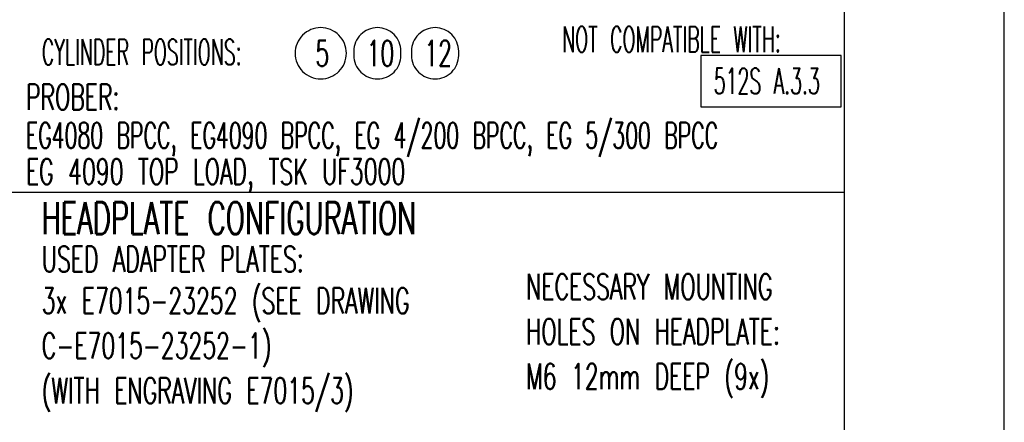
# Model space of a CAD drawing. Extents: x -1809 to 6113, y -4129 to 1471.
# Tile 191 of 197: x 4513 to 6050, y -1259 to -630. Entities that reach past the tile are written whole.
import ezdxf

# ---------------------------------------------------------------- set-up
doc = ezdxf.new("R2010")
doc.units = 0
doc.layers.add('1', color=7, linetype='CONTINUOUS')
doc.styles.add('CONVERTER_1', font='txt.shx', dxfattribs={"width": 0.63})
doc.styles.add('CONVERTER_14', font='txt.shx', dxfattribs={"width": 0.585})
doc.styles.add('CONVERTER_2', font='txt.shx', dxfattribs={"width": 0.54})

# ---------------------------------------------------------------- blocks, each defined once
blk = doc.blocks.new('ATA1_S', base_point=(-217.38, -490.95))
at = {"layer": '1', "color": 7, "linetype": 'CONTINUOUS'}
blk.add_line((562.18, -490.95), (562.18, 56.21), dxfattribs=at)
blk = doc.blocks.new('TEXT__1075', base_point=(-2000, -2800))
at = {"layer": '1', "color": 7, "linetype": 'CONTINUOUS'}
for p, q in [((5800, 890), (5800, -850)), ((5800, -850), (5800, -2400))]:
    blk.add_line(p, q, dxfattribs=at)
at = {"layer": '1', "color": 1, "linetype": 'CONTINUOUS'}
blk.add_line((5800, -900), (600, -900), dxfattribs=at)
at = {"layer": '1', "color": 1}
for points in [[(4983, -722.9), (4983, -722.9, 0.414214), (5023, -682.9), (5023, -682.9, 0.414214), (4983, -642.9), (4983, -642.9, 0.414214), (4943, -682.9), (4943, -682.9, 0.414214)], [(5071.4, -722.9), (5071.4, -722.9, 0.414214), (5108.2, -686.1), (5108.2, -679.7, 0.414214), (5071.4, -642.9), (5071.4, -642.9, 0.414214), (5034.6, -679.7), (5034.6, -686.1, 0.414214)], [(5161.4, -722.9), (5161.4, -722.9, 0.414214), (5198.2, -686.1), (5198.2, -679.7, 0.414214), (5161.4, -642.9), (5161.4, -642.9, 0.414214), (5124.6, -679.7), (5124.6, -686.1, 0.414214)]]:
    blk.add_lwpolyline(points, format="xyb", close=True, dxfattribs=at)
at = {"layer": '1', "color": 7}
blk.add_lwpolyline([(5576.3, -686.3), (5576.3, -766.3), (5795.1, -766.3), (5795.1, -686.3)], close=True, dxfattribs=at)
at = {"layer": '1', "color": 1}
for s, style, width, p in [('NOT COMPATIBLE WITH:', 'CONVERTER_2', 0.54, (5359.6, -681)), ('CYLINDER POSITIONS:', 'CONVERTER_2', 0.54, (4547.6, -701)), ('5', 'CONVERTER_1', 0.63, (4974.6, -702.9)), ('10', 'CONVERTER_1', 0.63, (5054.6, -702.9)), ('12', 'CONVERTER_1', 0.63, (5144.6, -702.9)), ('PROBER:', 'CONVERTER_1', 0.63, (4523, -771)), ('EG4080 BPCC, EG4090 BPCC, EG 4/200 BPCC, EG 5/300 BPCC', 'CONVERTER_14', 0.585, (4523, -831)), ('EG 4090 TOP LOAD, TSK UF3000', 'CONVERTER_1', 0.63, (4523, -887.4)), ('USED ADAPTER PLATES:', 'CONVERTER_1', 0.63, (4547.6, -1024)), ('NECESSARY MOUNTING', 'CONVERTER_1', 0.63, (5303.6, -1067)), ('3x E7015-23252 (SEE DRAWING', 'CONVERTER_1', 0.63, (4547.6, -1089)), ('HOLES ON HEADPLATE:', 'CONVERTER_1', 0.63, (5303.6, -1137)), ('C-E7015-23252-1)', 'CONVERTER_1', 0.63, (4547.6, -1159)), ('M6 12mm DEEP (9x)', 'CONVERTER_1', 0.63, (5303.6, -1207)), ('(WITH ENGRAVING E7015/3)', 'CONVERTER_1', 0.63, (4547.6, -1229))]:
    blk.add_text(s, height=40, dxfattribs=dict(at, style=style, width=width)).set_placement(p)
at = {"layer": '1', "color": 7}
for s, height, style, width, p in [('512S A.3.3', 40, 'CONVERTER_2', 0.54, (5596.3, -746.3)), ('HEADPLATE CONFIGURATION', 50, 'CONVERTER_1', 0.63, (4547.6, -965))]:
    blk.add_text(s, height=height, dxfattribs=dict(at, style=style, width=width)).set_placement(p)

msp = doc.modelspace()

# ---------------------------------------------------------------- block references
at = {"layer": '1', "xscale": 10, "yscale": 10, "zscale": 10}
msp.add_blockref('ATA1_S', (-1745.9, -4065), dxfattribs=at)
at = {"layer": '1'}
msp.add_blockref('TEXT__1075', (-2000, -2800), dxfattribs=at)

doc.saveas('drawing.dxf')
